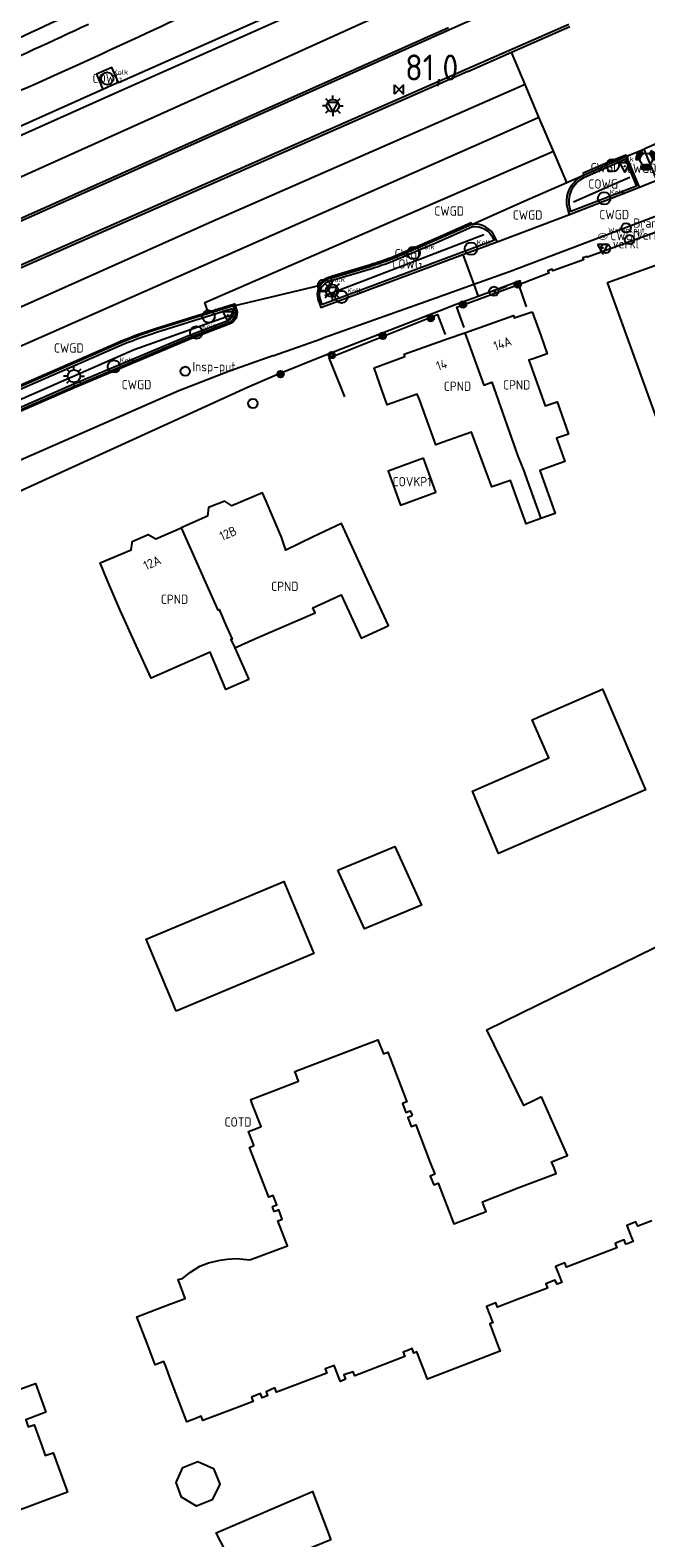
# Model space of a CAD drawing. Extents: x 143041 to 146008, y 457187 to 458337.
# Tile 29 of 31: x 145819 to 145878, y 458115 to 458261. Entities that reach past the tile are written whole.
import ezdxf
from ezdxf.enums import TextEntityAlignment as Align

# ---------------------------------------------------------------- set-up
doc = ezdxf.new("R2010")
doc.units = 0
doc.header["$LTSCALE"] = 4
doc.layers.get('0').update_dxf_attribs({"linetype": 'CONTINUOUS'})
for name, color, linetype in [('COTD', 7, 'CONTINUOUS'), ('COWG', 7, 'CONTINUOUS'), ('CPND', 7, 'CONTINUOUS'), ('CWGD', 7, 'CONTINUOUS'), ('CWGI', 7, 'CONTINUOUS'), ('G_OTD', 32, 'CONTINUOUS'), ('G_OVKP1', 2, 'ByLayer'), ('G_OWG', 6, 'CONTINUOUS'), ('G_PND', 1, 'CONTINUOUS'), ('G_WGD', 7, 'CONTINUOUS'), ('G_WGI', 1, 'CONTINUOUS'), ('LVGO', 3, 'CONTINUOUS'), ('LWGI', 7, 'CONTINUOUS'), ('NAR', 7, 'CONTINUOUS'), ('PPALHM', 10, 'CONTINUOUS'), ('PVGO', 102, 'CONTINUOUS')]:
    doc.layers.add(name, color=color, linetype=linetype)
doc.layers.add('COVKP1', color=7, linetype='CONTINUOUS', lineweight=70)
for name, color, linetype, true_color in [('PBRD', 7, 'CONTINUOUS', 0xbd2877), ('PPAL', 7, 'CONTINUOUS', 0xbd2877), ('PPUT', 7, 'CONTINUOUS', 0xbd2877)]:
    doc.layers.add(name, color=color, linetype=linetype, true_color=true_color)
doc.styles.add('ISO', font='ISO')
doc.styles.get("Standard").update_dxf_attribs({"font": 'ISO'})
doc.linetypes.add('HAAG', pattern='A,0.25,-0.25,[151,BLOK.SHX,S=0.25,R=0,X=0,Y=0],-0.25,0.25', length=1)

# ---------------------------------------------------------------- blocks, each defined once
blk = doc.blocks.new('kilometerpaal')
at = {"color": 0}
for p, q in [((-0.44, 0.44), (0.44, -0.44)), ((-0.44, -0.44), (-0.44, 0.44)), ((0.44, 0.44), (-0.44, -0.44)), ((0.44, -0.44), (0.44, 0.44))]:
    blk.add_line(p, q, dxfattribs=at)
at = {"color": 0, "style": 'ISO'}
blk.add_attdef('KILOMETERPAAL', (0.59, 0.87), '', height=2.5, dxfattribs=at)
blk = doc.blocks.new('verkeersbord')
at = {"color": 0}
for p, q in [((0.5, 0.32), (-0.5, 0.32)), ((-0.5, 0.32), (0, -0.6)), ((0, -0.6), (0.5, 0.32))]:
    blk.add_line(p, q, dxfattribs=at)
blk = doc.blocks.new('lichtmast')
at = {"color": 0}
for p, q in [((-0.6, 0), (-1, 0)), ((-0.71, 0.71), (-0.42, 0.42)), ((0, 0.6), (0, 1)), ((0.42, 0.42), (0.71, 0.71)), ((0.6, 0), (1, 0)), ((-0.42, -0.42), (-0.71, -0.71)), ((0, -0.6), (0, -1)), ((0.42, -0.42), (0.71, -0.71))]:
    blk.add_line(p, q, dxfattribs=at)
blk.add_circle((0, 0), 0.6, dxfattribs=at)
blk = doc.blocks.new('brandkraan')
at = {"color": 0}
blk.add_circle((0, 0), 0.45, dxfattribs=at)
at = {"color": 0, "style": 'ISO'}
blk.add_attdef('BRANDKRAAN', (0.7, 0), '', height=0.9, dxfattribs=at)
blk = doc.blocks.new('kolk')
at = {"color": 0}
blk.add_circle((0, 0), 0.6, dxfattribs=at)
at = {"color": 0, "linetype": 'Continuous', "style": 'ISO'}
blk.add_attdef('KOLK', (-0.04, -0.26), '', height=0.8, dxfattribs=at)
blk = doc.blocks.new('verklikker')
at = {"color": 0}
blk.add_circle((0, 0), 0.45, dxfattribs=at)
at = {"color": 0, "style": 'ISO'}
blk.add_attdef('VERKLIKKER', (0.7, 0), '', height=0.9, dxfattribs=at)
blk = doc.blocks.new('boom')
at = {"color": 0}
for radius in [0.315, 0.225, 0.135]:
    blk.add_circle((0, 0), radius, dxfattribs=at)
blk = doc.blocks.new('waterleidingput')
at = {"linetype": 'ByBlock', "lineweight": -2}
h = blk.add_hatch(color=0, dxfattribs=at)
h.dxf.hatch_style = 1
edge = h.paths.add_edge_path()
edge.add_spline(control_points=[(0.44, 0), (0.44, 0.04), (0.43, 0.09), (0.36, 0.2), (0.28, 0.26), (0.09, 0.32), (-0.02, 0.33), (-0.22, 0.29), (-0.31, 0.24), (-0.42, 0.12), (-0.44, 0.06), (-0.44, -0.06), (-0.42, -0.12), (-0.33, -0.22), (-0.28, -0.26), (-0.1, -0.33), (0.04, -0.33), (0.27, -0.27), (0.37, -0.2), (0.43, -0.08), (0.44, -0.04), (0.44, 0)], knot_values=[0, 0, 0, 0, 0.380029, 0.380029, 1.118666, 1.118666, 1.857303, 1.857303, 2.59594, 2.59594, 3.13294, 3.13294, 3.66994, 3.66994, 4.20694, 4.20694, 5.079565, 5.079565, 5.952189, 5.952189, 6.283185, 6.283185, 6.283185, 6.283185], degree=3, periodic=0)
edge = h.paths.add_edge_path(flags=16)
edge.add_ellipse((0, 0), major_axis=(0.392, 0), ratio=0.689655, start_angle=0, end_angle=360)
h = blk.add_hatch(color=0, dxfattribs=at)
h.dxf.hatch_style = 1
h.paths.add_polyline_path([(-0.05, -0.09, -0.141608), (-0.09, -0.05), (-0.1, -0.09), (-0.17, 0.17), (-0.22, 0.17), (-0.13, -0.17), (-0.08, -0.17)])
at = {"linetype": 'ByBlock', "lineweight": -2, "true_color": 0x104b6e}
h = blk.add_hatch(color=156, dxfattribs=at)
h.dxf.hatch_style = 1
h.paths.add_polyline_path([(0.1, 0, 1), (-0.1, 0, 1)])
at = {"linetype": 'ByBlock', "lineweight": -2}
h = blk.add_hatch(color=0, dxfattribs=at)
h.dxf.hatch_style = 1
h.paths.add_polyline_path([(0.02, 0.17), (-0.03, 0.17), (-0.05, 0.09, -0.269854), (0.05, 0.09)])
h = blk.add_hatch(color=0, dxfattribs=at)
h.dxf.hatch_style = 1
h.paths.add_polyline_path([(0.23, 0.17), (0.17, 0.17), (0.1, -0.09), (0.09, -0.05, -0.141608), (0.05, -0.09), (0.07, -0.17), (0.12, -0.17)])
at = {"color": 0, "linetype": 'ByBlock', "lineweight": -2}
blk.add_attdef('WATERLEIDINGPUT', (0.5, 0.35), '', height=0.5, dxfattribs=at)
blk = doc.blocks.new('klok')
at = {"color": 0}
blk.add_circle((0, 0), 0.45, dxfattribs=at)
at = {"style": 'ISO'}
blk.add_attdef('KLOK', (0.7, 0), '', height=0.9, dxfattribs=at)
blk = doc.blocks.new('verkeersbord-pl')
at = {"linetype": 'Continuous'}
blk.add_circle((0, 0), 0.03, dxfattribs=at)
blk = doc.blocks.new('aanduidingsbord')
at = {"color": 0}
for p, q in [((-0.81, -0.33), (0, 0)), ((-1.45, -0.5), (-1.01, -0.5))]:
    blk.add_line(p, q, dxfattribs=at)
blk.add_circle((-1.23, -0.5), 0.45, dxfattribs=at)
blk = doc.blocks.new('verkeersteller')
at = {"color": 0}
blk.add_circle((0, 0), 0.45, dxfattribs=at)
blk = doc.blocks.new('verkeerslicht')
at = {"color": 0, "linetype": 'Continuous'}
for p, q in [((-1, 0), (-0.6, 0)), ((-0.3, 0.52), (-0.5, 0.86)), ((0.3, 0.52), (0.5, 0.86)), ((0.6, 0), (1, 0)), ((-0.3, -0.52), (-0.5, -0.86)), ((0.3, -0.52), (0.5, -0.86))]:
    blk.add_line(p, q, dxfattribs=at)
at = {"color": 0}
blk.add_circle((0, 0), 0.6, dxfattribs=at)
at = {"color": 0, "linetype": 'Continuous'}
for radius, start, end in [(0.996, 119.9985, 179.9935), (0.897, 119.9989, 179.9928), (0.797, 119.9994, 179.9919), (0.697, 120, 179.9907), (0.697, 0.0093, 60), (0.797, 0.0081, 60.0006), (0.897, 0.0072, 60.0011), (0.996, 0.0065, 60.0015), (0.996, 240.0015, 299.9985), (0.897, 240.0011, 299.9989), (0.797, 240.0006, 299.9994), (0.697, 240, 300)]:
    blk.add_arc((0, 0), radius, start, end, dxfattribs=at)

msp = doc.modelspace()

# ---------------------------------------------------------------- linework, layer by layer
at = {"layer": 'G_OTD', "linetype": 'Continuous', "transparency": 33554687}
for points in [[(145861.643, 458186.299), (145861.189, 458187.37), (145868.563, 458190.61), (145866.965, 458194.259), (145867.397, 458194.448), (145867.532, 458194.507), (145871.747, 458196.353), (145873.735, 458197.224), (145875.339, 458193.463), (145877.872, 458187.522), (145871.704, 458184.85), (145871.184, 458184.625), (145863.725, 458181.393), (145861.643, 458186.299)], [(145848.214, 458179.767), (145853.705, 458182.048), (145856.286, 458176.402), (145850.795, 458174.121), (145848.214, 458179.767)], [(145832.647, 458166.194), (145832.133, 458167.426), (145830.718, 458170.818), (145829.754, 458173.127), (145843.03, 458178.667), (145845.923, 458171.733), (145832.647, 458166.194)], [(145867.856, 458157.914), (145867.215, 458157.6), (145866.159, 458157.082), (145862.581, 458164.383), (145890.106, 458177.875)], [(145878.474, 458145.965), (145877.119, 458145.443), (145877.046, 458145.633), (145876.958, 458145.863), (145876.386, 458145.643), (145876.08, 458145.525), (145876.502, 458144.429), (145876.677, 458143.976), (145876.217, 458143.799), (145875.986, 458143.71), (145875.824, 458144.13), (145875.142, 458143.867), (145874.938, 458143.789), (145875.1, 458143.369), (145870.247, 458141.501), (145870.085, 458141.921), (145869.198, 458141.58), (145869.58, 458140.588), (145869.798, 458140.021), (145869.348, 458139.848), (145869.142, 458140.251), (145868.276, 458139.883), (145868.426, 458139.493), (145865.596, 458138.404), (145863.602, 458137.636), (145863.44, 458138.056), (145862.553, 458137.715), (145862.749, 458137.205), (145863.157, 458136.147), (145863.01, 458136.089), (145862.859, 458136.03), (145863.657, 458133.959), (145863.875, 458133.391), (145856.866, 458130.693), (145855.848, 458133.338), (145855.556, 458133.226), (145855.394, 458133.646), (145855.032, 458133.508), (145854.515, 458133.31), (145854.677, 458132.89), (145849.855, 458131.032), (145849.706, 458131.42), (145848.817, 458131.114), (145848.982, 458130.695), (145848.474, 458130.495), (145848.399, 458130.69), (145847.881, 458132.035), (145847.547, 458131.907), (145847.008, 458131.699), (145847.168, 458131.284), (145842.92, 458129.671), (145842.332, 458129.447), (145842.172, 458129.867), (145841.307, 458129.485), (145841.455, 458129.106), (145841.313, 458129.051), (145840.949, 458128.909), (145840.785, 458129.328), (145839.897, 458128.977), (145839.938, 458128.869), (145840.058, 458128.557), (145838.035, 458127.786), (145835.217, 458126.711), (145835.066, 458127.137), (145834.458, 458126.896), (145833.685, 458126.589), (145832.053, 458130.88), (145831.684, 458131.851), (145831.469, 458132.417), (145830.641, 458132.082), (145829.843, 458134.151), (145828.858, 458136.703), (145831.794, 458137.831), (145833.512, 458138.492), (145832.853, 458140.324), (145833.257, 458140.414), (145834.022, 458141.021), (145834.944, 458141.583), (145835.776, 458141.92), (145836.878, 458142.19), (145837.575, 458142.257), (145838.452, 458142.325), (145839.419, 458142.235), (145839.734, 458142.213), (145843.37, 458143.563), (145842.448, 458145.967), (145842.627, 458146.036), (145842.877, 458146.132), (145842.537, 458147.019), (145842.339, 458146.943), (145842.108, 458146.854), (145842.003, 458147.126), (145841.918, 458147.349), (145842.199, 458147.457), (145842.347, 458147.513), (145842.007, 458148.4), (145841.577, 458148.235), (145839.729, 458153.053), (145840.14, 458153.215), (145839.959, 458153.688), (145839.617, 458154.585), (145840.387, 458154.884), (145840.826, 458155.055), (145839.984, 458157.251), (145839.831, 458157.652), (145841.88, 458158.437), (145844.447, 458159.42), (145844.169, 458160.143), (145844.086, 458160.359), (145852.09, 458163.431), (145852.613, 458162.068), (145853.042, 458162.233), (145854.88, 458157.445), (145854.456, 458157.282), (145854.687, 458156.68), (145854.785, 458156.424), (145855.209, 458156.586), (145855.379, 458156.143), (145855.226, 458156.032), (145854.973, 458155.935), (145855.306, 458155.067), (145855.73, 458155.23), (145857.102, 458151.654), (145857.564, 458150.451), (145857.345, 458150.367), (145857.14, 458150.288), (145857.469, 458149.43), (145857.894, 458149.593), (145859.395, 458145.681), (145862.515, 458146.879), (145862.209, 458147.675), (145862.156, 458147.813), (145865.682, 458149.168), (145869.26, 458150.542), (145869.061, 458151.061), (145868.83, 458151.662), (145869.87, 458152.061), (145870.361, 458152.25), (145868.819, 458155.736), (145867.856, 458157.914)], [(145836.261, 458122.094), (145836.874, 458120.576), (145836.129, 458119.062), (145834.618, 458118.473), (145833.177, 458119.344), (145832.66, 458120.735), (145833.301, 458122.185), (145834.748, 458122.775), (145836.261, 458122.094)], [(145847.551, 458115.225), (145838.706, 458111.613), (145836.503, 458115.905), (145845.796, 458119.881), (145847.551, 458115.225)]]:
    msp.add_lwpolyline(points, dxfattribs=at)
at = {"layer": 'G_OVKP1', "transparency": 33554687}
msp.add_lwpolyline([(145856.473, 458219.471), (145853.081, 458218.22), (145854.28, 458214.971), (145857.672, 458216.222), (145856.473, 458219.471)], dxfattribs=at)
at = {"layer": 'G_OWG', "linetype": 'Continuous', "transparency": 33554687}
for points in [[(145827.089, 458255.695), (145855.632, 458268.386)], [(145827.089, 458255.695), (145826.441, 458257.137), (145824.961, 458256.493), (145825.596, 458255.029)], [(145827.089, 458255.695), (145826.431, 458255.403), (145825.596, 458255.029)], [(145825.596, 458255.029), (145783.206, 458236.071), (145782.628, 458235.798), (145781.721, 458235.393)]]:
    msp.add_lwpolyline(points, dxfattribs=at)
at = {"layer": 'G_PND', "linetype": 'Continuous', "transparency": 33554687}
for points in [[(145883.004, 458224.463), (145885.294, 458218.156), (145881.408, 458216.751), (145879.888, 458220.954), (145881.417, 458221.507), (145880.634, 458223.607), (145879.048, 458223.035), (145874.222, 458236.41), (145887.798, 458241.309), (145892.624, 458227.934), (145883.004, 458224.463)], [(145860.458, 458231.581), (145865.147, 458233.241), (145865.217, 458233.001), (145866.267, 458233.366), (145866.959, 458233.607)], [(145866.959, 458233.607), (145867.779, 458231.31), (145868.41, 458229.543), (145867.051, 458229.076), (145866.648, 458228.937), (145868.207, 458224.517), (145869.377, 458224.923), (145870.461, 458221.806), (145869.305, 458221.404), (145869.43, 458221.049), (145870.085, 458219.165), (145867.688, 458218.304), (145869.164, 458214.148), (145867.773, 458213.658)], [(145852.513, 458225.968), (145851.743, 458228.182), (145854.681, 458229.287), (145854.626, 458229.516), (145858.857, 458231.014)], [(145858.857, 458231.014), (145860.458, 458231.581)], [(145860.458, 458231.581), (145862.281, 458226.516), (145863.056, 458226.813), (145865.576, 458219.688), (145866.141, 458218.249), (145866.292, 458217.866), (145867.773, 458213.658)], [(145867.773, 458213.658), (145866.371, 458213.165), (145865.613, 458215.273), (145864.87, 458217.34), (145863.072, 458216.726), (145862.403, 458218.536), (145861.1, 458221.979), (145858.388, 458221.019), (145857.677, 458220.767), (145856.103, 458225.141), (145855.863, 458225.666), (145852.975, 458224.639), (145852.513, 458225.968)], [(145838.288, 458201.213), (145840.24, 458202.057), (145846.056, 458204.569), (145845.825, 458205.065), (145848.536, 458206.327), (145850.49, 458202.129), (145852.727, 458203.171), (145853.11, 458203.349), (145851.229, 458207.448), (145848.589, 458213.2), (145845.856, 458211.889), (145843.233, 458210.631), (145842.813, 458211.86), (145841.308, 458215.356), (145840.972, 458216.135), (145838.019, 458214.881), (145837.345, 458215.355), (145835.758, 458214.717), (145835.666, 458213.887), (145833.128, 458212.778)], [(145839.661, 458198.136), (145837.447, 458197.177), (145835.922, 458200.794), (145830.253, 458198.274), (145828.797, 458201.412), (145827.222, 458204.883), (145825.98, 458207.82), (145825.323, 458209.401), (145828.317, 458210.664), (145828.397, 458211.292), (145828.419, 458211.464), (145829.951, 458212.12), (145830.68, 458211.708), (145833.128, 458212.778)], [(145833.128, 458212.778), (145836.669, 458204.84), (145836.8, 458204.897), (145837.452, 458203.392), (145838.033, 458202.051), (145837.933, 458202.008), (145838.288, 458201.213)], [(145838.288, 458201.213), (145839.661, 458198.136)], [(145813.018, 458128.118), (145819.096, 458130.297), (145820.094, 458127.514), (145818.15, 458126.786), (145818.399, 458126.105), (145818.966, 458126.314), (145819.665, 458124.372), (145820.039, 458123.335), (145820.79, 458123.611), (145822.189, 458119.797), (145813.887, 458116.733), (145814.314, 458115.59), (145814.76, 458114.396)]]:
    msp.add_lwpolyline(points, dxfattribs=at)
at = {"layer": 'G_WGD', "linetype": 'Continuous', "transparency": 33554687}
for points in [[(145757.964, 458223.935), (145783.439, 458235.299), (145826.757, 458254.672), (145855.943, 458267.68)], [(145857.348, 458264.489), (145841.381, 458257.246), (145776.919, 458228.263), (145759.526, 458220.531)], [(145858.893, 458260.982), (145793.393, 458231.761)], [(145864.947, 458258.609), (145870.585, 458261.088)], [(145860.751, 458256.765), (145864.947, 458258.609)], [(145866.273, 458255.49), (145864.947, 458258.609)], [(145860.751, 458256.765), (145797.732, 458229.061)], [(145866.273, 458255.49), (145862.115, 458253.668)], [(145867.608, 458252.351), (145866.273, 458255.49)], [(145862.115, 458253.668), (145836.138, 458242.285), (145773.725, 458214.414), (145773.231, 458215.403)], [(145863.495, 458250.536), (145867.608, 458252.351)], [(145868.998, 458249.081), (145867.608, 458252.351)], [(145765.738, 458206.997), (145771.571, 458209.697), (145812.57, 458228.075), (145863.495, 458250.536)], [(145880.243, 458250.407), (145877.74, 458249.28)], [(145864.916, 458247.309), (145868.998, 458249.081)], [(145870.286, 458246.054), (145868.998, 458249.081)], [(145871.904, 458246.767), (145876.043, 458248.592)], [(145876.043, 458248.592), (145877.74, 458249.28)], [(145877.298, 458245.597), (145876.043, 458248.592)], [(145877.298, 458245.597), (145878.961, 458246.29), (145877.74, 458249.28)], [(145835.755, 458233.417), (145835.397, 458234.492), (145864.916, 458247.309)], [(145888.914, 458246.612), (145864.78, 458237.46), (145861.34, 458236.229)], [(145866.252, 458244.277), (145870.286, 458246.054)], [(145870.286, 458246.054), (145871.904, 458246.767)], [(145870.559, 458242.985), (145877.298, 458245.597)], [(145861.128, 458242.02), (145866.252, 458244.277)], [(145889.127, 458245.004), (145872.286, 458238.848), (145872.248, 458238.926), (145871.847, 458238.788), (145871.907, 458238.617), (145868.929, 458237.541), (145868.868, 458237.703), (145868.473, 458237.554), (145868.548, 458237.313), (145866.231, 458236.415), (145865.877, 458236.278)], [(145863.566, 458240.352), (145870.559, 458242.985)], [(145870.559, 458242.985), (145870.407, 458243.405)], [(145861.128, 458242.02), (145857.593, 458240.457), (145853.428, 458238.671)], [(145860.281, 458239.122), (145863.566, 458240.352)], [(145863.566, 458240.352), (145863.4, 458240.741)], [(145846.467, 458234.398), (145846.603, 458234.002), (145860.281, 458239.122)], [(145860.281, 458239.122), (145861.34, 458236.229)], [(145847.538, 458236.821), (145851.435, 458237.992)], [(145838.185, 458234.174), (145838.331, 458234.209), (145846.543, 458236.15)], [(145861.34, 458236.229), (145857.681, 458234.919), (145846.713, 458231.033)], [(145861.34, 458236.229), (145861.76, 458235.082)], [(145865.877, 458236.278), (145865.783, 458236.565), (145861.76, 458235.082)], [(145838.185, 458234.174), (145835.755, 458233.417)], [(145838.329, 458233.725), (145838.185, 458234.174)], [(145859.365, 458234.199), (145857.99, 458233.66)], [(145861.76, 458235.082), (145859.365, 458234.199)], [(145768.101, 458201.87), (145789.108, 458211.505), (145807.759, 458219.84), (145815.525, 458223.25), (145822.87, 458226.433), (145834.015, 458231.138), (145837.704, 458232.558)], [(145835.755, 458233.417), (145830.701, 458231.844)], [(145857.99, 458233.66), (145846.984, 458229.369)], [(145841.964, 458229.351), (145846.713, 458231.033)], [(145826.931, 458230.447), (145815.925, 458225.62), (145797.218, 458217.308), (145779.098, 458209.118), (145767.259, 458203.684)], [(145841.964, 458229.351), (145837.802, 458227.876), (145832.898, 458225.986), (145812.198, 458216.903), (145794.245, 458208.893), (145776.422, 458200.834), (145769.969, 458197.841)], [(145846.984, 458229.369), (145842.344, 458227.534)], [(145842.344, 458227.534), (145839.475, 458226.268)], [(145839.475, 458226.268), (145813.093, 458214.246)]]:
    msp.add_lwpolyline(points, dxfattribs=at)
for points in [[(145817.659, 458254.944, 0.0095407), (145840.314, 458265.498)], [(145815.582, 458259.075, -0.0066297), (145825.563, 458263.695)], [(145813.7, 458256.48, 0.001124), (145824.191, 458261.328)], [(145870.407, 458243.405, -0.3714892), (145871.904, 458246.767)], [(145863.4, 458240.741, 0.3386751), (145861.128, 458242.02)], [(145853.428, 458238.671, -0.0156216), (145851.435, 458237.992)], [(145847.538, 458236.821, 0.1883556), (145846.543, 458236.15)], [(145846.543, 458236.15, 0.288814), (145846.467, 458234.398)], [(145837.704, 458232.558, 0.4051985), (145838.329, 458233.725)], [(145830.701, 458231.844, 0.0246285), (145826.931, 458230.447)]]:
    msp.add_lwpolyline(points, format="xyb", dxfattribs=at)
at = {"layer": 'G_WGI', "linetype": 'Continuous', "transparency": 33554687}
for points in [[(145868.77, 458265.136), (145858.986, 458260.771), (145793.486, 458231.55)], [(145870.491, 458261.298), (145860.658, 458256.975), (145797.641, 458229.272)], [(145871.995, 458246.567), (145875.927, 458248.3), (145877.008, 458245.72), (145870.689, 458243.271), (145870.616, 458243.474)], [(145853.51, 458238.467), (145857.681, 458240.255), (145861.188, 458241.806)], [(145863.198, 458240.654), (145863.273, 458240.477), (145846.738, 458234.287), (145846.668, 458234.49)], [(145847.594, 458236.608), (145851.499, 458237.781)], [(145830.767, 458231.634), (145838.042, 458233.899), (145838.118, 458233.661)], [(145754.996, 458195.951), (145758.576, 458197.743), (145789.017, 458211.705), (145807.67, 458220.041), (145815.437, 458223.452), (145822.783, 458226.635), (145833.933, 458231.342), (145837.632, 458232.766)], [(145736.627, 458189.233), (145761.065, 458200.599), (145779.189, 458208.918), (145797.308, 458217.107), (145816.014, 458225.419), (145827.018, 458230.245)]]:
    msp.add_lwpolyline(points, dxfattribs=at)
for points in [[(145870.616, 458243.474, -0.3707911), (145871.995, 458246.567)], [(145861.188, 458241.806, -0.3340824), (145863.198, 458240.654)], [(145851.499, 458237.781, 0.0159253), (145853.51, 458238.467)], [(145846.668, 458234.49, -0.291825), (145846.724, 458236.025)], [(145846.724, 458236.025, -0.1904161), (145847.594, 458236.608)], [(145838.118, 458233.661, -0.4073331), (145837.632, 458232.766)], [(145827.018, 458230.245, -0.0248539), (145830.767, 458231.634)]]:
    msp.add_lwpolyline(points, format="xyb", dxfattribs=at)
at = {"layer": 'LVGO', "linetype": 'HAAG', "transparency": 33554687}
for points in [[(145876.349, 458246.533), (145875.234, 458246.045), (145870.927, 458244.158)], [(145846.979, 458235.157), (145862.293, 458241.038)], [(145860.404, 458232.069), (145859.704, 458234.049), (145865.621, 458236.237), (145866.386, 458234.072)], [(145837.888, 458233.235), (145828.602, 458229.916), (145805.633, 458219.885), (145782.667, 458209.429), (145737.049, 458188.408)], [(145848.908, 458225.412), (145847.4, 458229.169), (145857.844, 458233.325), (145858.575, 458231.396)]]:
    msp.add_lwpolyline(points, dxfattribs=at)
at = {"layer": 'LWGI', "transparency": 33554687}
msp.add_lwpolyline([(145876.043, 458248.592), (145875.993, 458248.704), (145874.845, 458248.242), (145871.866, 458246.965), (145871.895, 458246.813), (145871.904, 458246.767)], dxfattribs=at)
for points in [[(145861.128, 458242.02), (145861.067, 458242.157), (145857.533, 458240.595), (145853.372, 458238.81, -0.0161708), (145851.391, 458238.136), (145847.616, 458236.987, 0.1699555), (145846.428, 458236.233), (145846.543, 458236.15)], [(145734.24, 458182.499, -0.0897205), (145733.326, 458182.519), (145733.124, 458182.581, -0.3544213), (145732.433, 458183.848), (145732.611, 458184.617, -0.1989584), (145736.457, 458189.562), (145760.91, 458200.935), (145779.036, 458209.255), (145797.157, 458217.445), (145815.864, 458225.757), (145826.871, 458230.585, -0.0248505), (145830.656, 458231.987), (145838.282, 458234.361), (145838.331, 458234.209)], [(145838.331, 458234.209), (145838.473, 458233.769, -0.4043841), (145837.754, 458232.416), (145834.071, 458230.999), (145822.929, 458226.295), (145815.585, 458223.113), (145807.82, 458219.703), (145789.17, 458211.368), (145758.736, 458197.41), (145755.161, 458195.62, 0.0208374), (145752.166, 458193.976), (145743.717, 458188.312), (145738.907, 458184.981, -0.0085222), (145737.193, 458183.923), (145734.999, 458182.745, -0.0796519), (145734.24, 458182.499)]]:
    msp.add_lwpolyline(points, format="xyb", dxfattribs=at)

# ---------------------------------------------------------------- block references
at = {"layer": 'PBRD', "transparency": 33554687}
for name, p in [('verkeersbord', (145847.744, 458253.459)), ('verkeersbord', (145875.871, 458247.625)), ('verkeersbord', (145873.752, 458239.748)), ('verkeersbord', (145847.671, 458235.627)), ('aanduidingsbord', (145864.496, 458236.07)), ('verkeersbord', (145837.639, 458233.262))]:
    msp.add_blockref(name, p, dxfattribs=at)
ref = msp.add_blockref('verklikker', (145876.338, 458240.55), dxfattribs=at)
ref.add_attrib('VERKLIKKER', 'verkl ', (145877.038, 458240.55), dxfattribs={"layer": '0', "height": 0.9, "style": 'ISO'})
ref = msp.add_blockref('verklikker', (145874.021, 458239.704), dxfattribs=at)
ref.add_attrib('VERKLIKKER', 'verkl ', (145874.721, 458239.704), dxfattribs={"layer": '0', "height": 0.9, "style": 'ISO'})
at = {"layer": 'PPAL', "transparency": 33554687}
for name, p in [('lichtmast', (145847.744, 458253.459)), ('verkeerslicht', (145877.937, 458248.286)), ('verkeersbord-pl', (145875.871, 458247.625)), ('verkeersbord-pl', (145873.752, 458239.748)), ('lichtmast', (145847.671, 458235.627)), ('verkeersbord-pl', (145837.639, 458233.262)), ('lichtmast', (145822.803, 458227.385)), ('verkeersteller', (145840.04, 458224.76))]:
    msp.add_blockref(name, p, dxfattribs=at)
at = {"layer": 'PPALHM', "transparency": 33554687}
ref = msp.add_blockref('kilometerpaal', (145854.124, 458255.027), dxfattribs=at)
ref.add_attrib('Puntnummer', '81,0', (145854.715, 458255.895), dxfattribs={"layer": '0', "height": 2.5, "style": 'ISO'})
at = {"layer": 'PPUT', "transparency": 33554687}
ref = msp.add_blockref('kolk', (145826.009, 458256.089), dxfattribs=at)
ref.add_attrib('KOLK', 'Kolk', (145826.559, 458256.439), dxfattribs={"layer": '0', "color": 0, "linetype": 'ByBlock', "lineweight": -2, "height": 0.5})
ref = msp.add_blockref('kolk', (145874.716, 458247.707), dxfattribs=at)
ref.add_attrib('KOLK', 'Kolk', (145875.266, 458248.057), dxfattribs={"layer": '0', "color": 0, "linetype": 'ByBlock', "lineweight": -2, "height": 0.5})
ref = msp.add_blockref('kolk', (145873.89, 458244.53), dxfattribs=at)
ref.add_attrib('KOLK', 'Kolk', (145874.44, 458244.88), dxfattribs={"layer": '0', "color": 0, "linetype": 'ByBlock', "lineweight": -2, "height": 0.5})
ref = msp.add_blockref('brandkraan', (145875.998, 458241.696), dxfattribs=at)
ref.add_attrib('BRANDKRAAN', 'Brandkraan', (145876.698, 458241.696), dxfattribs={"layer": '0', "height": 0.9, "style": 'ISO'})
for name, p, values in [('waterleidingput', (145873.769, 458240.867), {'WATERLEIDINGPUT': 'WaterLput'}), ('klok', (145833.524, 458227.858), {'KLOK': 'Insp-put'})]:
    msp.add_blockref(name, p, dxfattribs=at).add_auto_attribs(values)
ref = msp.add_blockref('kolk', (145855.53, 458239.267), dxfattribs=at)
ref.add_attrib('KOLK', 'Kolk', (145856.08, 458239.617), dxfattribs={"layer": '0', "color": 0, "linetype": 'ByBlock', "lineweight": -2, "height": 0.5})
ref = msp.add_blockref('kolk', (145861.063, 458239.68), dxfattribs=at)
ref.add_attrib('KOLK', 'Kolk', (145861.613, 458240.03), dxfattribs={"layer": '0', "color": 0, "linetype": 'ByBlock', "lineweight": -2, "height": 0.5})
ref = msp.add_blockref('kolk', (145846.892, 458236.109), dxfattribs=at)
ref.add_attrib('KOLK', 'Kolk', (145847.442, 458236.459), dxfattribs={"layer": '0', "color": 0, "linetype": 'ByBlock', "lineweight": -2, "height": 0.5})
ref = msp.add_blockref('kolk', (145848.587, 458235.028), dxfattribs=at)
ref.add_attrib('KOLK', 'Kolk', (145849.137, 458235.378), dxfattribs={"layer": '0', "color": 0, "linetype": 'ByBlock', "lineweight": -2, "height": 0.5})
ref = msp.add_blockref('kolk', (145835.772, 458233.144), dxfattribs=at)
ref.add_attrib('KOLK', 'Kolk', (145836.322, 458233.494), dxfattribs={"layer": '0', "color": 0, "linetype": 'ByBlock', "lineweight": -2, "height": 0.5})
ref = msp.add_blockref('kolk', (145834.588, 458231.597), dxfattribs=at)
ref.add_attrib('KOLK', 'Kolk', (145835.138, 458231.947), dxfattribs={"layer": '0', "color": 0, "linetype": 'ByBlock', "lineweight": -2, "height": 0.5})
ref = msp.add_blockref('kolk', (145826.663, 458228.328), dxfattribs=at)
ref.add_attrib('KOLK', 'Kolk', (145827.213, 458228.678), dxfattribs={"layer": '0', "color": 0, "linetype": 'ByBlock', "lineweight": -2, "height": 0.5})
at = {"layer": 'PVGO', "transparency": 33554687}
for p in [(145865.579, 458236.231), (145860.292, 458234.285), (145857.175, 458232.979), (145852.554, 458231.282), (145847.644, 458229.428), (145842.703, 458227.577)]:
    msp.add_blockref('boom', p, dxfattribs=at)

# ---------------------------------------------------------------- texts
at = {"layer": 'COTD', "transparency": 33554687, "style": 'ISO'}
msp.add_text('COTD', height=0.9, dxfattribs=at).set_placement((145838.614, 458155.497), align=Align.MIDDLE_CENTER)
at = {"layer": 'COVKP1', "linetype": 'Continuous', "lineweight": 70, "transparency": 33554687, "style": 'ISO'}
msp.add_text('COVKP1', height=0.9, dxfattribs=at).set_placement((145855.377, 458217.221), align=Align.MIDDLE_CENTER)
at = {"layer": 'COWG', "transparency": 33554687, "style": 'ISO'}
for p in [(145826.025, 458256.089), (145873.793, 458245.919), (145854.909, 458238.209)]:
    msp.add_text('COWG', height=0.9, dxfattribs=at).set_placement(p, align=Align.MIDDLE_CENTER)
at = {"layer": 'CPND', "transparency": 33554687, "style": 'ISO'}
for p in [(145859.758, 458226.419), (145865.46, 458226.551), (145832.492, 458205.885), (145843.119, 458207.133)]:
    msp.add_text('CPND', height=0.9, dxfattribs=at).set_placement(p, align=Align.MIDDLE_CENTER)
at = {"layer": 'CWGD', "transparency": 33554687, "style": 'ISO'}
for p in [(145877.502, 458247.433), (145858.956, 458243.308), (145866.516, 458242.928), (145874.858, 458242.967), (145875.92, 458240.93), (145822.302, 458230.109), (145828.835, 458226.577)]:
    msp.add_text('CWGD', height=0.9, dxfattribs=at).set_placement(p, align=Align.MIDDLE_CENTER)
at = {"layer": 'CWGI', "transparency": 33554687, "style": 'ISO'}
for p in [(145873.793, 458247.48), (145854.909, 458239.187)]:
    msp.add_text('CWGI', height=0.9, dxfattribs=at).set_placement(p, align=Align.MIDDLE_CENTER)
at = {"layer": 'NAR', "transparency": 33554687, "style": 'ISO'}
for s, rotation, p in [('14A', 19, (145864.092, 458230.539)), ('14', 19, (145858.228, 458228.483)), ('12B', 23.6, (145837.65, 458212.238)), ('12A', 23.6, (145830.335, 458209.404))]:
    msp.add_text(s, height=0.9, rotation=rotation, dxfattribs=at).set_placement(p, align=Align.MIDDLE_CENTER)

doc.saveas('drawing.dxf')
